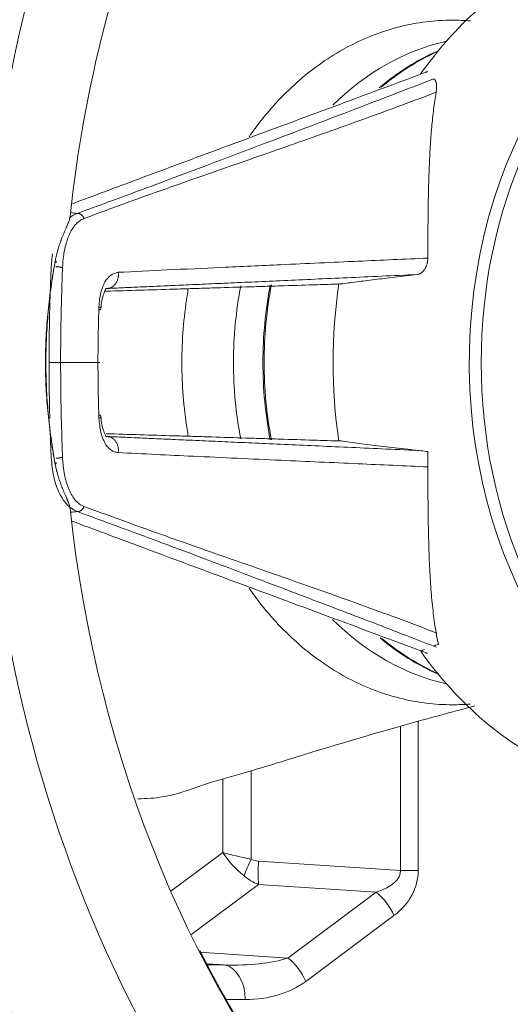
# Model space of a CAD drawing. Header units: millimetres. Extents: x 0 to 594, y 0 to 420.
# Tile 170 of 256: x 210.55 to 214.07, y 311.08 to 318.13. Entities that reach past the tile are written whole.
import ezdxf

# ---------------------------------------------------------------- set-up
doc = ezdxf.new("R2010")
doc.units = ezdxf.units.MM
doc.layers.add('1', color=7, linetype='Continuous', true_color=0xffffff)
doc.styles.add('Arial Unicode MS', font='txt')
doc.dimstyles.get("Standard").update_dxf_attribs({"dimtxt": 0.18, "dimasz": 0.18, "dimexe": 0.18, "dimexo": 0.0625, "dimgap": 0.09, "dimtad": 0, "dimtih": 1, "dimtoh": 1, "dimdec": 4, "dimzin": 0, "dimdsep": 46, "dimtxsty": 'Standard', "dimcen": 0.09, "dimadec": 0, "dimazin": 0, "dimtfac": 1, "dimtdec": 4, "dimtofl": 0, "dimtmove": 0, "dimatfit": 3, "dimfxl": 0, "dimtolj": 1, "dimtzin": 0, "dimarcsym": 0})

# ---------------------------------------------------------------- blocks, each defined once
blk = doc.blocks.new('_U0')
at = {"layer": '1', "color": 18, "lineweight": 13}
for p, q in [((147.6569, 304.1723), (147.6569, 390.192)), ((305.8469, 301.3923), (305.8469, 390.192)), ((147.6569, 388.192), (198.8518, 388.192)), ((305.8469, 388.192), (254.6521, 388.192))]:
    blk.add_line(p, q, dxfattribs=at)
at = {"layer": '1', "color": 18}
for points in [[(147.6569, 388.192), (151.1569, 389.1299), (151.1569, 387.2542)], [(305.8469, 388.192), (302.3469, 387.2542), (302.3469, 389.1299)]]:
    blk.add_solid(points, dxfattribs=at)
at = {"layer": '1', "color": 18, "linetype": 'Continuous', "lineweight": 13, "char_height": 3.5, "attachment_point": 7, "line_spacing_factor": 1.047437, "style": 'Arial Unicode MS'}
for s, insert in [('\\fArial Unicode MS|b0|i0;\\W1.0000;3.16', (200.5373, 385.5562)), ('\\fArial Unicode MS|b0|i0;\\W1.0000;LIFT POINT SPAN', (213.2036, 385.5562))]:
    blk.add_mtext(s, dxfattribs=dict(at, insert=insert))

msp = doc.modelspace()

# ---------------------------------------------------------------- linework, layer by layer
at = {"layer": '1', "color": 155, "linetype": 'Continuous', "lineweight": 13}
for p, q in [((212.8526, 316.2352), (212.8505, 316.235)), ((213.4067, 313.104), (213.4067, 312.0374)), ((213.2793, 312.0374), (213.2793, 313.0695)), ((212.2112, 312.7515), (212.2112, 312.1177)), ((212.0074, 312.166), (212.0074, 312.6904)), ((211.6344, 311.8879), (212.0074, 312.166)), ((212.2636, 312.1047), (213.2793, 312.0374)), ((213.4067, 312.0374), (213.2793, 312.0374)), ((212.2637, 311.9373), (211.7792, 311.576)), ((213.1049, 311.8816), (212.2637, 311.9373)), ((212.4736, 311.4104), (213.1049, 311.8816)), ((213.2324, 311.7142), (212.6012, 311.243)), ((211.841, 311.4523), (212.4736, 311.4104)), ((212.0189, 311.3611), (211.8944, 311.3693)), ((211.8988, 311.3611), (212.0189, 311.3611)), ((212.1682, 311.1129), (212.0323, 311.1129))]:
    msp.add_line(p, q, dxfattribs=at)
for centre, major_axis, ratio, start_param, end_param in [((217.0214, 315.6733), (0, -8.51), 0.791224, 3.677054, 5.747724), ((217.0214, 315.6733), (0, -7.79), 0.791224, 3.861627, 4.577909), ((216.2641, 315.6733), (0, 3.1496), 0.791224, 0.111134, 2.882313), ((216.3141, 315.6733), (0, 3.1046), 0.791224, 0, 3.141593), ((215.2439, 315.6733), (0, 3.0921), 0.791224, 0.34823, 0.839223), ((213.9324, 315.6733), (0, 2.336), 0.791224, 0.176027, 0.662091), ((214.164, 315.6733), (0, 2.3625), 0.791224, 0.334383, 0.588558), ((214.1729, 315.6733), (0, 2.3628), 0.791224, 0.342041, 0.584729), ((210.7662, 316.4025), (0.0493, -0.0085), 0.198518, 5.725133, 6.888823), ((213.9324, 315.6733), (0, 2.336), 0.791224, 1.333901, 1.570796), ((214.164, 315.6733), (0, 2.3625), 0.791224, 1.33341, 1.570796), ((214.1729, 315.6733), (0, 2.3628), 0.791224, 1.333312, 1.570796), ((215.2439, 315.6733), (0, 3.0921), 0.791224, 1.386863, 1.752864), ((213.9324, 315.6733), (0, 2.336), 0.791224, 1.570796, 1.806907), ((214.164, 315.6733), (0, 2.3625), 0.791224, 1.570796, 1.807005), ((214.1729, 315.6733), (0, 2.3628), 0.791224, 1.570796, 1.807103), ((210.7658, 314.9447), (0.0493, 0.0085), 0.197594, 5.676127, 6.858004), ((217.0214, 315.6733), (0, -7.79), 0.791224, 4.846902, 5.542585), ((213.9324, 315.6733), (0, 2.336), 0.791224, 2.477048, 2.965565), ((214.164, 315.6733), (0, 2.3625), 0.791224, 2.557944, 2.807209), ((214.1729, 315.6733), (0, 2.3628), 0.791224, 2.560791, 2.799552), ((215.2439, 315.6733), (0, 3.0921), 0.791224, 2.303061, 2.794747), ((212.2786, 312.166), (0.3999, -0.0668), 0.146543, 3.991975, 4.567552), ((212.2786, 312.166), (0.3082, -0.266), 0.503824, 4.184004, 4.759581), ((212.2533, 312.1177), (-0.1125, -0.2233), 0.150896, 4.788291, 5.350374), ((212.439, 312.3171), (-0.2586, -0.173), 0.479999, 0.264991, 0.557999), ((212.3057, 312.1047), (-0.0165, -0.2495), 0.168131, 4.723575, 5.458875), ((212.5625, 312.0876), (0.7166, -0.0636), 0.346852, 5.601002, 6.336349), ((212.732, 312.0876), (0.6699, -0.1097), 0.733715, 5.667421, 6.402769), ((212.4812, 312.3171), (-0.4153, -0.2006), 0.861916, 0.378753, 0.671761), ((213.0629, 311.7143), (0.1495, -0.2003), 0.594567, 1.153086, 2.021765), ((211.9313, 311.6165), (0.7166, -0.0636), 0.346852, 4.865654, 5.601002), ((212.4316, 311.2431), (0.1495, -0.2003), 0.594567, 1.153086, 2.021766), ((211.9987, 311.1129), (0, -0.25), 0.67816, 1.570752, 3.02213), ((212.1008, 311.6165), (0.6699, -0.1097), 0.733715, 4.932074, 5.667421)]:
    msp.add_ellipse(centre, major_axis=major_axis, ratio=ratio, start_param=start_param, end_param=end_param, dxfattribs=at)
for points, knots in [([(213.7807, 318.118), (213.7382, 318.1215), (213.5687, 318.1286), (213.2723, 318.0917), (212.9063, 317.9514), (212.569, 317.7235), (212.3392, 317.4852), (212.2236, 317.3292), (212.1958, 317.2892)], [0, 0, 0, 0, 0.071979, 0.286204, 0.500428, 0.714653, 0.928877, 1, 1, 1, 1]), ([(213.4724, 317.7545), (213.2761, 317.6815), (212.8352, 317.5179), (212.1447, 317.2617), (211.4924, 317.0196), (211.0876, 316.8685), (210.9299, 316.8096)], [0, 0, 0, 0, 0.231827, 0.520461, 0.813044, 1, 1, 1, 1]), ([(213.4724, 317.755), (213.4713, 317.755), (213.4659, 317.7544), (213.4606, 317.7531), (213.4565, 317.7516)], [0, 0, 0, 0, 0.207782, 1, 1, 1, 1]), ([(210.9662, 316.7407), (211.0382, 316.7671), (211.1851, 316.8208), (211.4076, 316.9029), (211.6438, 316.9908), (211.9391, 317.1017), (212.405, 317.2777), (212.9466, 317.4832), (213.3556, 317.6412), (213.5169, 317.7035)], [0, 0, 0, 0, 0.083104, 0.169393, 0.258866, 0.359661, 0.517732, 0.809756, 1, 1, 1, 1]), ([(213.5153, 317.7029), (213.517, 317.7024), (213.5185, 317.7017), (213.5213, 317.7), (213.5226, 317.6991), (213.5249, 317.6969), (213.526, 317.6957), (213.5281, 317.6931), (213.529, 317.6917), (213.5307, 317.6888), (213.5315, 317.6872), (213.5326, 317.6847), (213.5329, 317.6838), (213.5335, 317.6821), (213.5339, 317.6812), (213.5353, 317.6766), (213.5362, 317.6726), (213.5372, 317.6663), (213.5375, 317.6642), (213.538, 317.6597), (213.5381, 317.6574), (213.5385, 317.6503), (213.5385, 317.6454), (213.5381, 317.6351), (213.5377, 317.6298), (213.5366, 317.6187), (213.5358, 317.6129), (213.5347, 317.6069)], [0, 0, 0, 0, 0.0625, 0.0625, 0.125, 0.125, 0.1875, 0.1875, 0.25, 0.25, 0.3125, 0.3125, 0.34375, 0.34375, 0.375, 0.375, 0.5, 0.5, 0.5625, 0.5625, 0.625, 0.625, 0.75, 0.75, 0.875, 0.875, 1, 1, 1, 1]), ([(213.5363, 317.6082), (213.454, 317.577), (213.2232, 317.4899), (212.8323, 317.3486), (212.2978, 317.1604), (211.7972, 316.9871), (211.347, 316.8275), (211.1227, 316.7443), (211.013, 316.7035)], [0, 0, 0, 0, 0.098897, 0.277047, 0.465508, 0.732754, 0.869214, 1, 1, 1, 1]), ([(213.4756, 316.4206), (213.4757, 316.4801), (213.4759, 316.5382), (213.4766, 316.6518), (213.4771, 316.7073), (213.4786, 316.816), (213.4796, 316.8691), (213.4821, 316.9731), (213.4837, 317.0239), (213.4867, 317.0985), (213.4878, 317.1231), (213.4896, 317.1596), (213.4903, 317.1716), (213.4913, 317.1897), (213.4916, 317.1957), (213.4923, 317.2076), (213.4955, 317.2611), (213.4993, 317.3127), (213.5072, 317.4015), (213.5118, 317.4444), (213.5222, 317.5277), (213.5281, 317.5679), (213.5347, 317.6069)], [0, 0, 0, 0, 0.125, 0.125, 0.25, 0.25, 0.375, 0.375, 0.5, 0.5, 0.5625, 0.5625, 0.59375, 0.59375, 0.609375, 0.609375, 0.625, 0.75, 0.75, 0.875, 0.875, 1, 1, 1, 1]), ([(210.9063, 316.7052), (210.913, 316.7112), (210.932, 316.726), (210.9529, 316.735), (210.9662, 316.7407)], [0, 0, 0, 0, 0.364232, 1, 1, 1, 1]), ([(210.8077, 316.401), (210.8094, 316.4102), (210.8131, 316.4284), (210.8194, 316.4549), (210.8265, 316.4806), (210.8341, 316.5056), (210.8395, 316.5217), (210.8437, 316.5336), (210.8458, 316.5395), (210.8479, 316.5454), (210.849, 316.5483), (210.8494, 316.5492), (210.8501, 316.5511), (210.8533, 316.5598), (210.8595, 316.5756), (210.8681, 316.5966), (210.8765, 316.6164), (210.8819, 316.6288), (210.8858, 316.6378), (210.8877, 316.6422), (210.8899, 316.6472), (210.8908, 316.6494), (210.8914, 316.6508), (210.8917, 316.6515), (210.8944, 316.6578), (210.8988, 316.6684), (210.9045, 316.6828), (210.9089, 316.6958), (210.911, 316.7036), (210.9126, 316.711), (210.9131, 316.7145), (210.9134, 316.7177)], [0, 0, 0, 0, 0.0625, 0.125, 0.1875, 0.25, 0.3125, 0.3125, 0.34375, 0.359375, 0.359375, 0.367187, 0.367187, 0.375, 0.4375, 0.5, 0.5625, 0.625, 0.625, 0.65625, 0.671875, 0.679687, 0.679687, 0.6875, 0.6875, 0.75, 0.8125, 0.875, 0.9375, 0.9375, 1, 1, 1, 1]), ([(211.013, 316.7035), (211.0074, 316.7011), (210.9963, 316.6963), (210.9808, 316.6864), (210.9662, 316.6747), (210.9481, 316.6563), (210.9274, 316.6277), (210.9015, 316.577), (210.88, 316.5113), (210.8675, 316.4427), (210.8616, 316.3907), (210.8602, 316.3633), (210.8595, 316.3496)], [0, 0, 0, 0, 0.064585, 0.127651, 0.18941, 0.250077, 0.373989, 0.500075, 0.699969, 0.849935, 0.924971, 1, 1, 1, 1]), ([(210.8072, 314.9461), (210.8017, 314.9758), (210.7965, 315.0056), (210.7866, 315.0653), (210.782, 315.0952), (210.7733, 315.1552), (210.7693, 315.1853), (210.762, 315.2455), (210.7553, 315.3059), (210.7475, 315.3969), (210.7418, 315.4883), (210.7383, 315.5801), (210.7375, 315.6415), (210.7375, 315.6877), (210.7377, 315.7108), (210.738, 315.734), (210.7383, 315.7456), (210.7383, 315.7495), (210.7385, 315.7572), (210.7393, 315.7919), (210.7418, 315.8574), (210.7476, 315.9493), (210.7555, 316.0406), (210.7622, 316.1012), (210.7696, 316.1616), (210.7736, 316.1918), (210.7823, 316.2518), (210.787, 316.2818), (210.7969, 316.3415), (210.8021, 316.3713), (210.8077, 316.401)], [0, 0, 0, 0, 0.0625, 0.0625, 0.125, 0.125, 0.1875, 0.1875, 0.25, 0.3125, 0.375, 0.4375, 0.5, 0.5, 0.53125, 0.546875, 0.546875, 0.554687, 0.554687, 0.5625, 0.625, 0.6875, 0.75, 0.8125, 0.8125, 0.875, 0.875, 0.9375, 0.9375, 1, 1, 1, 1]), ([(210.7784, 316.3545), (210.7799, 316.3767), (210.7823, 316.4098), (210.7869, 316.441), (210.7886, 316.451)], [0, 0, 0, 0, 0.674602, 1, 1, 1, 1]), ([(211.2585, 316.3187), (211.3748, 316.3244), (211.6201, 316.3362), (212.0089, 316.3543), (212.4653, 316.3751), (212.9583, 316.3974), (213.309, 316.4131), (213.4751, 316.4206)], [0, 0, 0, 0, 0.158584, 0.334338, 0.527226, 0.776007, 1, 1, 1, 1]), ([(213.4756, 316.4206), (213.4756, 316.4172), (213.4754, 316.4105), (213.4747, 316.4036), (213.4737, 316.3967), (213.4731, 316.3933), (213.4722, 316.3889), (213.472, 316.3881), (213.4716, 316.3863), (213.471, 316.3837), (213.4704, 316.3811), (213.4689, 316.376), (213.4679, 316.3727), (213.4655, 316.366), (213.4642, 316.3628), (213.4621, 316.3579), (213.4613, 316.3563), (213.4598, 316.3532), (213.459, 316.3516), (213.4566, 316.3471), (213.4532, 316.3412), (213.4495, 316.3358), (213.4465, 316.3319), (213.4455, 316.3307), (213.4435, 316.3282), (213.4425, 316.327), (213.4393, 316.3236), (213.435, 316.3194), (213.4306, 316.3157), (213.4277, 316.3137), (213.4272, 316.3133), (213.426, 316.3125), (213.4243, 316.3113), (213.4226, 316.3103), (213.4191, 316.3083), (213.4145, 316.3061), (213.4098, 316.3045), (213.4063, 316.3036), (213.4052, 316.3033), (213.4029, 316.3029), (213.4017, 316.3027), (213.4005, 316.3026)], [0, 0, 0, 0, 0.0625, 0.125, 0.125, 0.1875, 0.1875, 0.203125, 0.203125, 0.21875, 0.25, 0.25, 0.3125, 0.3125, 0.375, 0.375, 0.40625, 0.40625, 0.4375, 0.4375, 0.5, 0.5625, 0.5625, 0.59375, 0.59375, 0.625, 0.625, 0.6875, 0.75, 0.75, 0.765625, 0.765625, 0.78125, 0.8125, 0.8125, 0.875, 0.9375, 0.9375, 0.96875, 0.96875, 1, 1, 1, 1]), ([(210.7937, 316.3246), (210.7925, 316.3169), (210.7913, 316.3092), (210.7855, 316.2721), (210.7813, 316.2425), (210.7733, 316.1833), (210.7697, 316.1536), (210.7629, 316.0941), (210.7568, 316.0345), (210.7496, 315.9446), (210.7443, 315.8542), (210.7422, 315.7937), (210.7414, 315.7596), (210.7413, 315.7558), (210.7412, 315.7483), (210.7411, 315.7445), (210.7409, 315.7331), (210.7406, 315.7103), (210.7405, 315.6876), (210.7405, 315.6423), (210.7412, 315.5819), (210.7443, 315.4916), (210.7495, 315.4017), (210.7567, 315.3121), (210.7627, 315.2527), (210.7694, 315.1933), (210.7731, 315.1637), (210.781, 315.1045), (210.7852, 315.075), (210.7921, 315.0298), (210.7946, 315.0142), (210.7972, 314.9985)], [0, 0, 0, 0, 0.017625, 0.017625, 0.08522, 0.08522, 0.152815, 0.152815, 0.22041, 0.288005, 0.3556, 0.423195, 0.423195, 0.431645, 0.431645, 0.440094, 0.440094, 0.456993, 0.49079, 0.49079, 0.558385, 0.62598, 0.693575, 0.76117, 0.828765, 0.828765, 0.89636, 0.89636, 0.963955, 0.963955, 1, 1, 1, 1]), ([(210.7635, 315.6733), (210.7635, 315.7119), (210.7636, 315.789), (210.7648, 315.9042), (210.767, 316.0186), (210.77, 316.1319), (210.7737, 316.2443), (210.7768, 316.3177), (210.7784, 316.3545)], [0, 0, 0, 0, 0.166704, 0.333054, 0.499303, 0.665708, 0.832523, 1, 1, 1, 1]), ([(210.8595, 316.3496), (210.8586, 316.3239), (210.8569, 316.2744), (210.8545, 316.2021), (210.8525, 316.1353), (210.8509, 316.0741), (210.8491, 315.9976), (210.8475, 315.903), (210.8464, 315.8075), (210.846, 315.7308), (210.846, 315.6925), (210.846, 315.6733)], [0, 0, 0, 0, 0.118186, 0.227208, 0.327141, 0.418051, 0.499998, 0.665977, 0.833321, 0.916673, 1, 1, 1, 1]), ([(211.1204, 316.0724), (211.1216, 316.0902), (211.1239, 316.1251), (211.1329, 316.1727), (211.146, 316.2148), (211.1682, 316.2617), (211.2043, 316.3059), (211.2401, 316.3144), (211.2585, 316.3187)], [0, 0, 0, 0, 0.127264, 0.250538, 0.373909, 0.501055, 0.743811, 1, 1, 1, 1]), ([(213.4005, 316.3026), (213.3446, 316.2963), (213.2912, 316.2901), (213.1897, 316.2782), (213.0932, 316.2666), (213.007, 316.2557), (212.9259, 316.2452), (212.8879, 316.2401), (212.8526, 316.2352)], [0, 0, 0, 0, 0.25, 0.25, 0.5, 0.75, 0.75, 1, 1, 1, 1]), ([(211.1348, 316.0595), (211.1354, 316.0734), (211.1375, 316.0988), (211.1454, 316.141), (211.158, 316.1771), (211.1672, 316.1925), (211.1677, 316.1976), (211.1673, 316.1988)], [0, 0, 0, 0, 0.153994, 0.300298, 0.572813, 0.825684, 1, 1, 1, 1]), ([(211.162, 316.183), (211.1753, 316.1834), (211.1887, 316.1838), (211.2828, 316.1867), (211.3636, 316.1892), (211.5253, 316.1941), (211.6061, 316.1966), (211.7273, 316.2004), (211.7678, 316.2016), (211.8486, 316.2041), (211.8891, 316.2053), (212.0104, 316.2091), (212.0913, 316.2116), (212.2128, 316.2153), (212.2534, 316.2166), (212.3344, 316.2191), (212.375, 316.2203), (212.4967, 316.2241), (212.578, 316.2266), (212.7236, 316.2312), (212.788, 316.2332), (212.8525, 316.2352)], [0, 0, 0, 0, 0.023727, 0.023727, 0.167526, 0.167526, 0.311326, 0.311326, 0.383226, 0.383226, 0.455126, 0.455126, 0.598925, 0.598925, 0.670825, 0.670825, 0.742725, 0.742725, 0.886524, 0.886524, 1, 1, 1, 1]), ([(211.7602, 316.2026), (211.7572, 316.1855), (211.7283, 316.0115), (211.7019, 315.6733), (211.7283, 315.3352), (211.7572, 315.1612), (211.7602, 315.1443)], [0, 0, 0, 0, 0.049154, 0.500113, 0.951071, 1, 1, 1, 1]), ([(211.1133, 315.6733), (211.1134, 315.6976), (211.1136, 315.7442), (211.1141, 315.8113), (211.1152, 315.8855), (211.1172, 315.9723), (211.1193, 316.0379), (211.1204, 316.0724)], [0, 0, 0, 0, 0.180684, 0.347309, 0.500017, 0.736362, 1, 1, 1, 1]), ([(210.7685, 315.2719), (210.768, 315.2906), (210.7666, 315.3472), (210.7648, 315.4424), (210.7636, 315.5576), (210.7635, 315.6347), (210.7635, 315.6733)], [0, 0, 0, 0, 0.141975, 0.427666, 0.713528, 1, 1, 1, 1]), ([(210.846, 315.6733), (210.846, 315.6452), (210.8462, 315.5916), (210.8468, 315.515), (210.8476, 315.4464), (210.8485, 315.3856), (210.8502, 315.2967), (210.8536, 315.1665), (210.8574, 315.0572), (210.8595, 314.997)], [0, 0, 0, 0, 0.122259, 0.233385, 0.333388, 0.422277, 0.500057, 0.725016, 1, 1, 1, 1]), ([(211.1204, 315.2742), (211.1197, 315.2976), (211.1182, 315.3428), (211.1164, 315.409), (211.1148, 315.4829), (211.1137, 315.5705), (211.1135, 315.6376), (211.1133, 315.6733)], [0, 0, 0, 0, 0.178832, 0.345419, 0.500021, 0.73426, 1, 1, 1, 1]), ([(211.2585, 315.0279), (211.2491, 315.0293), (211.2306, 315.032), (211.2053, 315.046), (211.1827, 315.0672), (211.1565, 315.1055), (211.1301, 315.1705), (211.1236, 315.2394), (211.1204, 315.2742)], [0, 0, 0, 0, 0.129682, 0.254619, 0.37746, 0.500805, 0.748402, 1, 1, 1, 1]), ([(211.1672, 315.1479), (211.1677, 315.149), (211.1671, 315.1541), (211.158, 315.1695), (211.1454, 315.2054), (211.1376, 315.2476), (211.1354, 315.2731), (211.1348, 315.2871)], [0, 0, 0, 0, 0.174786, 0.427095, 0.698901, 0.845234, 1, 1, 1, 1]), ([(210.7784, 314.9922), (210.7768, 315.0289), (210.7742, 315.0912), (210.772, 315.1546), (210.7712, 315.1806)], [0, 0, 0, 0, 0.590878, 1, 1, 1, 1]), ([(212.8539, 315.1113), (212.7889, 315.1134), (212.7241, 315.1154), (212.578, 315.12), (212.4967, 315.1225), (212.375, 315.1263), (212.3344, 315.1275), (212.2534, 315.13), (212.1318, 315.1338), (212.0104, 315.1375), (211.8891, 315.1413), (211.8486, 315.1425), (211.7678, 315.145), (211.7273, 315.1463), (211.6061, 315.15), (211.5253, 315.1525), (211.3636, 315.1574), (211.2828, 315.1599), (211.1918, 315.1627), (211.1816, 315.163), (211.1713, 315.1633)], [0, 0, 0, 0, 0.114828, 0.114828, 0.25931, 0.25931, 0.331551, 0.331551, 0.403793, 0.548275, 0.548275, 0.620517, 0.620517, 0.692758, 0.692758, 0.83724, 0.83724, 0.981723, 0.981723, 1, 1, 1, 1]), ([(212.8378, 315.1134), (212.8576, 315.1107), (212.899, 315.105), (212.9438, 315.0991), (213.0136, 315.09), (213.1132, 315.0775), (213.2262, 315.0641), (213.3159, 315.0537), (213.3774, 315.0466), (213.4422, 315.0393), (213.4756, 315.0356)], [0, 0, 0, 0, 0.125, 0.25, 0.25, 0.5, 0.75, 0.75, 0.875, 1, 1, 1, 1]), ([(210.9662, 314.6059), (210.9498, 314.6137), (210.9012, 314.6366), (210.8393, 314.7196), (210.7923, 314.8483), (210.7829, 314.9458), (210.7784, 314.9922)], [0, 0, 0, 0, 0.168766, 0.499818, 0.761991, 1, 1, 1, 1]), ([(210.8595, 314.997), (210.8602, 314.9853), (210.8614, 314.9619), (210.8647, 314.9286), (210.869, 314.8968), (210.8744, 314.8668), (210.8808, 314.8383), (210.8883, 314.8114), (210.8967, 314.786), (210.9094, 314.7542), (210.9273, 314.7189), (210.9524, 314.6845), (210.9757, 314.6631), (210.9963, 314.6504), (211.0071, 314.6456), (211.013, 314.6431)], [0, 0, 0, 0, 0.06454, 0.127838, 0.190255, 0.252131, 0.313782, 0.375499, 0.437545, 0.500158, 0.626106, 0.75006, 0.875004, 0.932558, 1, 1, 1, 1]), ([(213.4755, 314.926), (213.3092, 314.9335), (212.9584, 314.9492), (212.3984, 314.9745), (211.8247, 315.0007), (211.4376, 315.0193), (211.2585, 315.0279)], [0, 0, 0, 0, 0.224138, 0.472852, 0.756113, 1, 1, 1, 1]), ([(213.551, 313.6543), (213.5419, 313.6975), (213.5339, 313.7424), (213.5198, 313.8357), (213.5138, 313.8841), (213.5034, 313.9847), (213.499, 314.0368), (213.4917, 314.1452), (213.4887, 314.2014), (213.4856, 314.2743), (213.4851, 314.289), (213.4844, 314.3076), (213.4842, 314.3113), (213.484, 314.3188), (213.4836, 314.33), (213.4822, 314.3713), (213.4812, 314.4093), (213.4791, 314.5018), (213.478, 314.5648), (213.4766, 314.694), (213.4762, 314.7601), (213.4758, 314.8616), (213.4757, 314.8958), (213.4756, 314.9651), (213.4756, 315.0001), (213.4756, 315.0356)], [0, 0, 0, 0, 0.125, 0.125, 0.25, 0.25, 0.375, 0.375, 0.5, 0.5, 0.53125, 0.53125, 0.539062, 0.539062, 0.546875, 0.5625, 0.625, 0.625, 0.75, 0.75, 0.875, 0.875, 0.9375, 0.9375, 1, 1, 1, 1]), ([(210.9134, 314.6286), (210.9131, 314.6319), (210.9126, 314.6353), (210.911, 314.6427), (210.909, 314.6505), (210.9045, 314.6635), (210.9007, 314.6731), (210.8976, 314.6807), (210.896, 314.6846), (210.8943, 314.6887), (210.8934, 314.6907), (210.8931, 314.6914), (210.8926, 314.6928), (210.8899, 314.699), (210.8871, 314.7055), (210.8819, 314.7175), (210.8765, 314.7298), (210.868, 314.7497), (210.8622, 314.7638), (210.8586, 314.7729), (210.8578, 314.7747), (210.8568, 314.7775), (210.8564, 314.7784), (210.8557, 314.7802), (210.8538, 314.7849), (210.852, 314.7896), (210.8477, 314.801), (210.842, 314.8166), (210.8339, 314.8408), (210.8262, 314.8658), (210.8215, 314.8832), (210.8186, 314.8942), (210.8181, 314.8964), (210.817, 314.9008), (210.8154, 314.9075), (210.8138, 314.9142), (210.8108, 314.9278), (210.809, 314.9369), (210.8072, 314.9461)], [0, 0, 0, 0, 0.0625, 0.0625, 0.125, 0.1875, 0.25, 0.25, 0.28125, 0.296875, 0.296875, 0.304688, 0.304688, 0.3125, 0.375, 0.375, 0.4375, 0.5, 0.5625, 0.5625, 0.578125, 0.578125, 0.585938, 0.585938, 0.59375, 0.625, 0.625, 0.6875, 0.75, 0.8125, 0.875, 0.875, 0.890625, 0.890625, 0.90625, 0.9375, 0.9375, 1, 1, 1, 1]), ([(211.013, 314.6431), (211.116, 314.6052), (211.3687, 314.5123), (211.8188, 314.3525), (212.3889, 314.154), (212.9807, 313.9471), (213.3703, 313.8009), (213.5403, 313.7366)], [0, 0, 0, 0, 0.122405, 0.300285, 0.533609, 0.796264, 1, 1, 1, 1]), ([(213.5376, 313.6351), (213.4425, 313.6719), (213.201, 313.7654), (212.7857, 313.9242), (212.3341, 314.0958), (211.9412, 314.2442), (211.6116, 314.3679), (211.3021, 314.4828), (211.078, 314.5649), (210.9662, 314.6059)], [0, 0, 0, 0, 0.111131, 0.282316, 0.486447, 0.640917, 0.743224, 0.8719, 1, 1, 1, 1]), ([(210.9279, 314.5377), (211.0836, 314.4796), (211.489, 314.3283), (212.131, 314.09), (212.8241, 313.8328), (213.265, 313.6692), (213.4724, 313.5922)], [0, 0, 0, 0, 0.184425, 0.479945, 0.755383, 1, 1, 1, 1]), ([(212.1957, 314.0576), (212.2235, 314.0175), (212.3391, 313.8615), (212.569, 313.6231), (212.9063, 313.3952), (213.2723, 313.2549), (213.526, 313.2233), (213.6529, 313.2233)], [0, 0, 0, 0, 0.076746, 0.307559, 0.538373, 0.769186, 1, 1, 1, 1]), ([(213.4565, 313.5951), (213.4606, 313.5935), (213.4661, 313.5922), (213.4716, 313.5916), (213.4729, 313.5915)], [0, 0, 0, 0, 0.775513, 1, 1, 1, 1]), ([(211.3989, 312.5494), (211.4595, 312.5514), (211.629, 312.5607), (211.8619, 312.6528), (212.2083, 312.7469), (212.7013, 312.9025), (213.255, 313.0651), (213.6469, 313.1715), (213.813, 313.2148)], [0, 0, 0, 0, 0.055378, 0.155754, 0.262931, 0.4461, 0.757835, 1, 1, 1, 1]), ([(212.0937, 311.003), (212.0848, 311.018), (211.9967, 311.1673), (211.9138, 311.322), (211.8429, 311.4651)], [0, 0, 0, 0, 0.101159, 1, 1, 1, 1]), ([(210.3063, 311.4376), (210.3618, 311.3074), (210.5205, 310.961), (210.823, 310.4265), (211.2125, 309.8414), (211.6436, 309.2998), (212.1121, 308.8058), (212.5087, 308.4531), (212.7491, 308.2692), (212.815, 308.2207)], [0, 0, 0, 0, 0.098531, 0.26691, 0.435157, 0.603167, 0.770807, 0.937933, 1, 1, 1, 1]), ([(212.9607, 308.1146), (213.035, 308.0608), (213.2886, 307.8853), (213.7388, 307.6234), (214.317, 307.3559), (214.9116, 307.1508), (215.5172, 307.0085), (216.1293, 306.9299), (216.7433, 306.915), (217.3549, 306.9634), (217.9598, 307.0745), (218.554, 307.2474), (219.1335, 307.4808), (219.6946, 307.7732), (220.2333, 308.1228), (220.7459, 308.5273), (221.2288, 308.9842), (221.6782, 309.4901), (222.0905, 310.0418), (222.4486, 310.6097), (222.654, 311.0026), (222.7442, 311.1911)], [0, 0, 0, 0, 0.023213, 0.078365, 0.133314, 0.187967, 0.242343, 0.296484, 0.350458, 0.404345, 0.458211, 0.512135, 0.566199, 0.620464, 0.674973, 0.729746, 0.784779, 0.840052, 0.895532, 0.951182, 1, 1, 1, 1])]:
    msp.add_open_spline(points, degree=3, knots=knots, dxfattribs=at)
for points, degree in [([(210.9184, 316.745), (210.9343, 316.7435), (210.9502, 316.7421), (210.9662, 316.7407)], 3), ([(213.4005, 316.3026), (211.8705, 316.2339), (211.1819, 316.2034)], 2), ([(211.1819, 316.2034), (211.1761, 316.2027), (211.1702, 316.202), (211.1644, 316.2013)], 3), ([(211.1133, 315.6733), (211.0242, 315.6733), (210.9351, 315.6733), (210.846, 315.6733)], 3), ([(211.1644, 315.1453), (211.1702, 315.1446), (211.1761, 315.1439), (211.1819, 315.1432)], 3), ([(211.1819, 315.1432), (211.8715, 315.1127), (213.4047, 315.0438)], 2), ([(210.9662, 314.6059), (210.9501, 314.6045), (210.9339, 314.603), (210.9178, 314.6016)], 3), ([(213.551, 313.6543), (213.5378, 313.6507), (213.5253, 313.6469), (213.5134, 313.6431)], 3), ([(213.452, 313.6198), (213.442, 313.6153), (213.4328, 313.6108), (213.4245, 313.6061)], 3), ([(213.6529, 313.2233), (213.6948, 313.2233), (213.7368, 313.225), (213.7786, 313.2285)], 3)]:
    msp.add_open_spline(points, degree=degree, dxfattribs=at)
for points, weights in [([(211.013, 316.7035), (211.0014, 316.7415), (210.9662, 316.7407)], [1, 0.783253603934, 1]), ([(210.8595, 316.3496), (210.8433, 316.3591), (210.8121, 316.3592)], [1, 0.755626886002, 0.795803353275]), ([(211.1819, 316.2034), (211.2742, 316.2125), (211.2585, 316.3187)], [1, 0.680911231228, 1]), ([(211.117, 316.0468), (211.1337, 316.052), (211.1348, 316.0588)], [1, 0.920256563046, 0.919638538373]), ([(211.1348, 316.0588), (211.1358, 316.0659), (211.1204, 316.0724)], [0.919638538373, 0.919010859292, 1]), ([(210.846, 315.6733), (210.8083, 315.6733), (210.7635, 315.6733)], [1, 0.563967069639, 1]), ([(211.1108, 315.6733), (211.1459, 315.6733), (211.1133, 315.6733)], [1, 0.844976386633, 1]), ([(211.1171, 315.2997), (211.1337, 315.2946), (211.1348, 315.2877)], [0.999631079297, 0.920149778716, 0.91963704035]), ([(211.1348, 315.2877), (211.1358, 315.2807), (211.1204, 315.2742)], [0.91963704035, 0.919116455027, 1]), ([(211.1819, 315.1432), (211.2742, 315.1341), (211.2585, 315.0279)], [1, 0.680911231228, 1]), ([(210.8595, 314.997), (210.8441, 314.988), (210.8144, 314.9874)], [1, 0.764952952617, 0.793151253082]), ([(211.013, 314.6431), (211.0014, 314.6051), (210.9662, 314.6059)], [1, 0.783253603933, 1])]:
    msp.add_rational_spline(points, weights, degree=2, dxfattribs=at)

# ---------------------------------------------------------------- dimensions: what is measured, and where the dimension line sits
at = {"layer": '1', "color": 18, "linetype": 'Continuous', "lineweight": 13}
dim = msp.add_linear_dim(base=(305.8469, 388.192), p1=(147.6569, 304.1723), p2=(305.8469, 301.3923), text=' <> \\fArial Unicode MS|b0|i0;\\C18;{\\H1.00x;\\fArial Unicode MS|b0|i0;LIFT POINT SPAN\\fArial Unicode MS|b0|i0;}\\C18;', dimstyle='Standard', override={"dimtxt": 3.5, "dimasz": 3.5, "dimexe": 2, "dimexo": 0, "dimgap": 1.5, "dimtih": 1, "dimtoh": 1, "dimdec": 2, "dimlfac": 0.02, "dimdsep": 46, "dimlunit": 2, "dimtxsty": 'Arial Unicode MS', "dimsah": 1, "dimse1": 0, "dimse2": 0, "dimsd1": 0, "dimsd2": 0, "dimclrd": 18, "dimclre": 18, "dimclrt": 18, "dimtol": 0, "dimtm": -0.1, "dimtfac": 1, "dimtdec": 2, "dimtofl": 1, "dimtmove": 0, "dimlwd": 13, "dimlwe": 13}, dxfattribs=at)
dim.commit()
dim.dimension.update_dxf_attribs({"geometry": '_U0', "text_midpoint": (226.7519, 388.192), "dimtype": 160})

doc.saveas('drawing.dxf')
